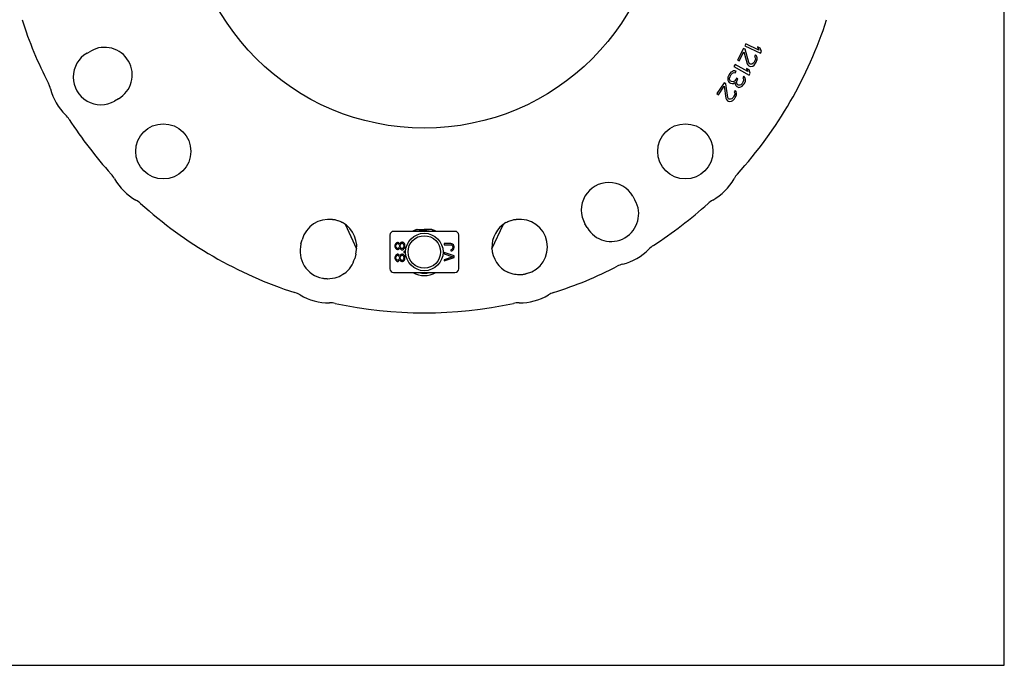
# Model space of a CAD drawing. Header units: inches. Extents: x 0 to 22, y 0 to 17.
# Tile 6 of 8: x 14.3 to 22, y 0 to 5.1. Entities that reach past the tile are written whole.
import ezdxf

# ---------------------------------------------------------------- set-up
doc = ezdxf.new("R2010")
doc.units = ezdxf.units.IN
doc.header["$LTSCALE"] = 1.21
doc.header["$MEASUREMENT"] = 0
doc.layers.get('0').update_dxf_attribs({"linetype": 'CONTINUOUS'})

msp = doc.modelspace()

# ---------------------------------------------------------------- linework, layer by layer
at = {"color": 7, "linetype": 'CONTINUOUS'}
for p, q in [((22, 0), (22, 17)), ((19.9666, 4.8891), (19.9592, 4.8736)), ((20.0698, 4.8399), (19.9666, 4.8891)), ((14.7852, 4.815), (14.8151, 4.8322)), ((19.9495, 4.8528), (19.9019, 4.761)), ((19.915, 4.7543), (19.9519, 4.8256)), ((19.9625, 4.846), (19.9495, 4.8528)), ((19.9519, 4.8256), (19.9762, 4.7322)), ((19.9592, 4.8736), (20.0836, 4.8142)), ((19.9906, 4.7409), (19.9625, 4.846)), ((20.0419, 4.8017), (20.0353, 4.7889)), ((20.051, 4.7937), (20.0419, 4.8017)), ((20.0799, 4.8542), (20.0587, 4.8643)), ((20.0587, 4.8643), (20.0698, 4.8399)), ((20.091, 4.8298), (20.0799, 4.8542)), ((20.0836, 4.8142), (20.091, 4.8298)), ((19.8821, 4.726), (19.8737, 4.711)), ((19.9819, 4.6701), (19.8821, 4.726)), ((19.9019, 4.761), (19.915, 4.7543)), ((19.9762, 4.7322), (19.9814, 4.7231)), ((19.9984, 4.7304), (19.9906, 4.7409)), ((20.0036, 4.7277), (19.9984, 4.7304)), ((20.014, 4.7288), (20.0036, 4.7277)), ((20.0232, 4.7337), (20.014, 4.7288)), ((20.0324, 4.7451), (20.0232, 4.7337)), ((20.0377, 4.7553), (20.0324, 4.7451)), ((20.0336, 4.7219), (20.0441, 4.7358)), ((20.0353, 4.7889), (20.0404, 4.7798)), ((20.0417, 4.7694), (20.0377, 4.7553)), ((20.0404, 4.7798), (20.0417, 4.7694)), ((20.0441, 4.7358), (20.0494, 4.746)), ((20.0494, 4.746), (20.056, 4.7652)), ((20.0561, 4.7781), (20.051, 4.7937)), ((20.056, 4.7652), (20.0561, 4.7781)), ((19.8418, 4.6565), (19.83, 4.6368)), ((19.8503, 4.6648), (19.8418, 4.6565)), ((19.8612, 4.6716), (19.8503, 4.6648)), ((19.8529, 4.6464), (19.8628, 4.6572)), ((19.8707, 4.6759), (19.8612, 4.6716)), ((19.8628, 4.6572), (19.8683, 4.6606)), ((19.8683, 4.6606), (19.8763, 4.6625)), ((19.8812, 4.6763), (19.8707, 4.6759)), ((19.8737, 4.711), (19.9939, 4.6436)), ((19.8763, 4.6625), (19.8828, 4.6619)), ((19.8902, 4.6742), (19.8812, 4.6763)), ((19.8828, 4.6619), (19.8902, 4.6742)), ((19.9928, 4.6837), (19.9724, 4.6952)), ((19.9724, 4.6952), (19.9819, 4.6701)), ((19.9814, 4.7231), (19.9904, 4.7151)), ((19.9904, 4.7151), (19.9957, 4.7125)), ((20.0023, 4.6587), (19.9928, 4.6837)), ((19.9939, 4.6436), (20.0023, 4.6587)), ((19.9957, 4.7125), (20.0074, 4.7096)), ((20.0074, 4.7096), (20.0231, 4.7144)), ((20.0231, 4.7144), (20.0336, 4.7219)), ((19.7968, 4.583), (19.7394, 4.4971)), ((19.809, 4.5749), (19.7968, 4.583)), ((19.8253, 4.4673), (19.809, 4.5749)), ((19.8265, 4.6255), (19.8256, 4.6126)), ((19.8256, 4.6126), (19.8262, 4.6022)), ((19.8262, 4.6022), (19.8307, 4.5928)), ((19.83, 4.6368), (19.8265, 4.6255)), ((19.8307, 4.5928), (19.8368, 4.5858)), ((19.8368, 4.5858), (19.8468, 4.5797)), ((19.8386, 4.6115), (19.8391, 4.6179)), ((19.8407, 4.6035), (19.8386, 4.6115)), ((19.8391, 4.6179), (19.844, 4.6317)), ((19.8442, 4.598), (19.8407, 4.6035)), ((19.844, 4.6317), (19.8529, 4.6464)), ((19.8542, 4.592), (19.8442, 4.598)), ((19.8468, 4.5797), (19.8583, 4.5761)), ((19.8672, 4.5908), (19.8542, 4.592)), ((19.8583, 4.5761), (19.8688, 4.5764)), ((19.8767, 4.5952), (19.8672, 4.5908)), ((19.8688, 4.5764), (19.8813, 4.5857)), ((19.8881, 4.6084), (19.8767, 4.5952)), ((19.8813, 4.5857), (19.8828, 4.5713)), ((19.8828, 4.5713), (19.8874, 4.5618)), ((19.8941, 4.6182), (19.8881, 4.6084)), ((19.9041, 4.6121), (19.8941, 4.6182)), ((19.8943, 4.5845), (19.8982, 4.6023)), ((19.8963, 4.5766), (19.8943, 4.5845)), ((19.9034, 4.5656), (19.8963, 4.5766)), ((19.8982, 4.6023), (19.9041, 4.6121)), ((19.9383, 4.578), (19.9284, 4.5673)), ((19.9442, 4.5879), (19.9383, 4.578)), ((19.9394, 4.5572), (19.9523, 4.5729)), ((19.9515, 4.6338), (19.944, 4.6215)), ((19.944, 4.6215), (19.9486, 4.6121)), ((19.9492, 4.6017), (19.9442, 4.5879)), ((19.9486, 4.6121), (19.9492, 4.6017)), ((19.96, 4.6253), (19.9515, 4.6338)), ((19.9523, 4.5729), (19.9553, 4.5778)), ((19.9553, 4.5778), (19.9632, 4.5965)), ((19.9641, 4.6094), (19.96, 4.6253)), ((19.9632, 4.5965), (19.9641, 4.6094)), ((19.7394, 4.4971), (19.7516, 4.489)), ((19.7516, 4.489), (19.7963, 4.5558)), ((19.7963, 4.5558), (19.8101, 4.4603)), ((19.883, 4.522), (19.875, 4.5101)), ((19.875, 4.5101), (19.8792, 4.5004)), ((19.8792, 4.5004), (19.8793, 4.49)), ((19.8912, 4.5131), (19.883, 4.522)), ((19.8874, 4.5618), (19.896, 4.5533)), ((19.8945, 4.4971), (19.8912, 4.5131)), ((19.893, 4.4843), (19.8945, 4.4971)), ((19.896, 4.5533), (19.901, 4.5503)), ((19.901, 4.5503), (19.9125, 4.5467)), ((19.9084, 4.5626), (19.9034, 4.5656)), ((19.9189, 4.5629), (19.9084, 4.5626)), ((19.9125, 4.5467), (19.9285, 4.5504)), ((19.9284, 4.5673), (19.9189, 4.5629)), ((19.9285, 4.5504), (19.9394, 4.5572)), ((15.0321, 4.4563), (15.0023, 4.4391)), ((19.8101, 4.4603), (19.8142, 4.4506)), ((19.8142, 4.4506), (19.8223, 4.4417)), ((19.8223, 4.4417), (19.8272, 4.4385)), ((19.8319, 4.4561), (19.8253, 4.4673)), ((19.8272, 4.4385), (19.8386, 4.4344)), ((19.8368, 4.4528), (19.8319, 4.4561)), ((19.8473, 4.4527), (19.8368, 4.4528)), ((19.8386, 4.4344), (19.8547, 4.4374)), ((19.8569, 4.4566), (19.8473, 4.4527)), ((19.8547, 4.4374), (19.8659, 4.4437)), ((19.8674, 4.4669), (19.8569, 4.4566)), ((19.8659, 4.4437), (19.8779, 4.4564)), ((19.8737, 4.4765), (19.8674, 4.4669)), ((19.8793, 4.49), (19.8737, 4.4765)), ((19.8779, 4.4564), (19.8843, 4.4659)), ((19.8843, 4.4659), (19.893, 4.4843)), ((19.0779, 3.69), (19.0951, 3.6602)), ((16.7305, 3.5062), (16.7314, 3.5061)), ((16.7359, 3.5065), (16.7358, 3.5065)), ((18.1365, 3.5044), (18.1447, 3.5061)), ((18.1406, 3.5065), (18.1404, 3.5065)), ((18.1447, 3.5061), (18.1457, 3.5062)), ((18.1458, 3.5062), (18.1488, 3.5061)), ((16.8149, 3.4701), (16.9058, 3.2752)), ((17.6793, 3.4139), (17.197, 3.4139)), ((17.9704, 3.2751), (18.0613, 3.4701)), ((18.7192, 3.4431), (18.7019, 3.473)), ((16.4681, 3.3143), (16.477, 3.3476)), ((17.1675, 3.3844), (17.1675, 3.1187)), ((17.7088, 3.1187), (17.7088, 3.3844)), ((17.2085, 3.3106), (17.2068, 3.3024)), ((17.2068, 3.3024), (17.2068, 3.2959)), ((17.2068, 3.2959), (17.2085, 3.2877)), ((17.2135, 3.3188), (17.2085, 3.3106)), ((17.2085, 3.2877), (17.2135, 3.2795)), ((17.2186, 3.3238), (17.2135, 3.3188)), ((17.2135, 3.2795), (17.2186, 3.2745)), ((17.2152, 3.3024), (17.2169, 3.309)), ((17.2152, 3.2959), (17.2152, 3.3024)), ((17.2169, 3.2893), (17.2152, 3.2959)), ((17.2169, 3.309), (17.2219, 3.3156)), ((17.2219, 3.2827), (17.2169, 3.2893)), ((17.2269, 3.327), (17.2186, 3.3238)), ((17.2186, 3.2745), (17.2269, 3.2713)), ((17.2219, 3.3156), (17.2269, 3.3188)), ((17.2269, 3.2795), (17.2219, 3.2827)), ((17.232, 3.327), (17.2269, 3.327)), ((17.2269, 3.3188), (17.2303, 3.3188)), ((17.2303, 3.2795), (17.2269, 3.2795)), ((17.2269, 3.2713), (17.232, 3.2713)), ((17.2303, 3.3188), (17.2353, 3.3156)), ((17.2353, 3.2827), (17.2303, 3.2795)), ((17.2387, 3.3238), (17.232, 3.327)), ((17.232, 3.2713), (17.2387, 3.2745)), ((17.2353, 3.3156), (17.2403, 3.309)), ((17.2403, 3.2893), (17.2353, 3.2827)), ((17.2437, 3.3188), (17.2387, 3.3238)), ((17.2387, 3.2745), (17.2437, 3.2795)), ((17.2403, 3.309), (17.242, 3.3024)), ((17.242, 3.2959), (17.2403, 3.2893)), ((17.242, 3.3024), (17.242, 3.2959)), ((17.2454, 3.3156), (17.2437, 3.3188)), ((17.2437, 3.2795), (17.2454, 3.2827)), ((17.247, 3.3188), (17.2454, 3.3156)), ((17.2454, 3.2827), (17.247, 3.2795)), ((17.2521, 3.3254), (17.247, 3.3188)), ((17.247, 3.2795), (17.2521, 3.2729)), ((17.2487, 3.3024), (17.2504, 3.309)), ((17.2487, 3.2959), (17.2487, 3.3024)), ((17.2504, 3.2893), (17.2487, 3.2959)), ((17.2504, 3.309), (17.2537, 3.3156)), ((17.2537, 3.2827), (17.2504, 3.2893)), ((17.2604, 3.3287), (17.2521, 3.3254)), ((17.2521, 3.2729), (17.2604, 3.2696)), ((17.2537, 3.3156), (17.2604, 3.3205)), ((17.2604, 3.2778), (17.2537, 3.2827)), ((17.2655, 3.3287), (17.2604, 3.3287)), ((17.2604, 3.3205), (17.2655, 3.3205)), ((17.2655, 3.2778), (17.2604, 3.2778)), ((17.2604, 3.2696), (17.2655, 3.2696)), ((17.2738, 3.3254), (17.2655, 3.3287)), ((17.2655, 3.3205), (17.2722, 3.3156)), ((17.2722, 3.2827), (17.2655, 3.2778)), ((17.2655, 3.2696), (17.2738, 3.2729)), ((17.2722, 3.3156), (17.2755, 3.309)), ((17.2755, 3.2893), (17.2722, 3.2827)), ((17.2789, 3.3205), (17.2738, 3.3254)), ((17.2738, 3.2729), (17.2789, 3.2778)), ((17.2755, 3.309), (17.2772, 3.3024)), ((17.2772, 3.2959), (17.2755, 3.2893)), ((17.2772, 3.3024), (17.2772, 3.2959)), ((17.2856, 3.2565), (17.2772, 3.2565)), ((17.2772, 3.2565), (17.2772, 3.2483)), ((17.2839, 3.3123), (17.2789, 3.3205)), ((17.2789, 3.2778), (17.2839, 3.286)), ((17.2856, 3.3041), (17.2839, 3.3123)), ((17.2839, 3.286), (17.2856, 3.2942)), ((17.2856, 3.2942), (17.2856, 3.3041)), ((17.2856, 3.2483), (17.2856, 3.2565)), ((17.6456, 3.3184), (17.5936, 3.3184)), ((17.5936, 3.3184), (17.5936, 3.3086)), ((17.5936, 3.3086), (17.6456, 3.3086)), ((17.654, 3.3168), (17.6456, 3.3184)), ((17.6456, 3.3086), (17.6523, 3.3069)), ((17.6523, 3.2708), (17.6456, 3.2692)), ((17.6456, 3.2692), (17.6456, 3.2594)), ((17.6456, 3.2594), (17.654, 3.261)), ((17.6523, 3.3069), (17.6573, 3.3036)), ((17.6573, 3.2741), (17.6523, 3.2708)), ((17.6607, 3.3135), (17.654, 3.3168)), ((17.654, 3.261), (17.6607, 3.2643)), ((17.6573, 3.3036), (17.6607, 3.2987)), ((17.6607, 3.279), (17.6573, 3.2741)), ((17.6674, 3.3069), (17.6607, 3.3135)), ((17.6607, 3.2987), (17.6623, 3.2922)), ((17.6623, 3.2856), (17.6607, 3.279)), ((17.6607, 3.2643), (17.6674, 3.2708)), ((17.6623, 3.2922), (17.6623, 3.2856)), ((17.6707, 3.3004), (17.6674, 3.3069)), ((17.6674, 3.2708), (17.6707, 3.2774)), ((17.6724, 3.2922), (17.6707, 3.3004)), ((17.6707, 3.2774), (17.6724, 3.2856)), ((17.6724, 3.2856), (17.6724, 3.2922)), ((16.8993, 3.2344), (16.8904, 3.2012)), ((17.2085, 3.2171), (17.2068, 3.2089)), ((17.2068, 3.2089), (17.2068, 3.2024)), ((17.2068, 3.2024), (17.2085, 3.1942)), ((17.2135, 3.2253), (17.2085, 3.2171)), ((17.2085, 3.1942), (17.2135, 3.186)), ((17.2186, 3.2303), (17.2135, 3.2253)), ((17.2135, 3.186), (17.2186, 3.181)), ((17.2152, 3.2089), (17.2169, 3.2155)), ((17.2152, 3.2024), (17.2152, 3.2089)), ((17.2169, 3.1958), (17.2152, 3.2024)), ((17.2169, 3.2155), (17.2219, 3.222)), ((17.2219, 3.1892), (17.2169, 3.1958)), ((17.2269, 3.2335), (17.2186, 3.2303)), ((17.2186, 3.181), (17.2269, 3.1778)), ((17.2219, 3.222), (17.2269, 3.2253)), ((17.2269, 3.186), (17.2219, 3.1892)), ((17.232, 3.2335), (17.2269, 3.2335)), ((17.2269, 3.2253), (17.2303, 3.2253)), ((17.2303, 3.186), (17.2269, 3.186)), ((17.2269, 3.1778), (17.232, 3.1778)), ((17.2303, 3.2253), (17.2353, 3.222)), ((17.2353, 3.1892), (17.2303, 3.186)), ((17.2387, 3.2303), (17.232, 3.2335)), ((17.232, 3.1778), (17.2387, 3.181)), ((17.2353, 3.222), (17.2403, 3.2155)), ((17.2403, 3.1958), (17.2353, 3.1892)), ((17.2437, 3.2253), (17.2387, 3.2303)), ((17.2387, 3.181), (17.2437, 3.186)), ((17.2403, 3.2155), (17.242, 3.2089)), ((17.242, 3.2024), (17.2403, 3.1958)), ((17.242, 3.2089), (17.242, 3.2024)), ((17.2454, 3.222), (17.2437, 3.2253)), ((17.2437, 3.186), (17.2454, 3.1892)), ((17.247, 3.2253), (17.2454, 3.222)), ((17.2454, 3.1892), (17.247, 3.186)), ((17.2521, 3.2319), (17.247, 3.2253)), ((17.247, 3.186), (17.2521, 3.1794)), ((17.2487, 3.2089), (17.2504, 3.2155)), ((17.2487, 3.2024), (17.2487, 3.2089)), ((17.2504, 3.1958), (17.2487, 3.2024)), ((17.2504, 3.2155), (17.2537, 3.222)), ((17.2537, 3.1892), (17.2504, 3.1958)), ((17.2604, 3.2352), (17.2521, 3.2319)), ((17.2521, 3.1794), (17.2604, 3.1761)), ((17.2537, 3.222), (17.2604, 3.227)), ((17.2604, 3.1843), (17.2537, 3.1892)), ((17.2655, 3.2352), (17.2604, 3.2352)), ((17.2604, 3.227), (17.2655, 3.227)), ((17.2655, 3.1843), (17.2604, 3.1843)), ((17.2604, 3.1761), (17.2655, 3.1761)), ((17.2738, 3.2319), (17.2655, 3.2352)), ((17.2655, 3.227), (17.2722, 3.222)), ((17.2722, 3.1892), (17.2655, 3.1843)), ((17.2655, 3.1761), (17.2738, 3.1794)), ((17.2722, 3.222), (17.2755, 3.2155)), ((17.2755, 3.1958), (17.2722, 3.1892)), ((17.2789, 3.227), (17.2738, 3.2319)), ((17.2738, 3.1794), (17.2789, 3.1843)), ((17.2755, 3.2155), (17.2772, 3.2089)), ((17.2772, 3.2024), (17.2755, 3.1958)), ((17.2772, 3.2483), (17.2856, 3.2483)), ((17.2772, 3.2089), (17.2772, 3.2024)), ((17.2839, 3.2188), (17.2789, 3.227)), ((17.2789, 3.1843), (17.2839, 3.1925)), ((17.2856, 3.2106), (17.2839, 3.2188)), ((17.2839, 3.1925), (17.2856, 3.2007)), ((17.2856, 3.2007), (17.2856, 3.2106)), ((17.6724, 3.22), (17.5936, 3.2462)), ((17.5936, 3.2462), (17.5936, 3.2364)), ((17.5936, 3.2364), (17.6623, 3.2134)), ((17.6623, 3.2134), (17.5936, 3.1905)), ((17.5936, 3.1806), (17.6724, 3.2069)), ((17.5936, 3.1905), (17.5936, 3.1806)), ((17.6724, 3.2069), (17.6724, 3.22)), ((16.642, 3.0437), (16.642, 3.0437)), ((16.6507, 3.0413), (16.6462, 3.0424)), ((16.6538, 3.0406), (16.6507, 3.0413)), ((16.6528, 3.0409), (16.6521, 3.041)), ((16.6571, 3.0403), (16.6528, 3.0409)), ((16.6597, 3.04), (16.6571, 3.0403)), ((17.197, 3.0891), (17.6793, 3.0891)), ((18.2143, 3.0735), (18.2143, 3.0735)), ((18.2269, 3.075), (18.2269, 3.075)), ((18.2307, 3.0766), (18.2285, 3.0761)), ((18.2337, 3.0778), (18.2313, 3.0768)), ((18.2337, 3.0778), (18.2337, 3.0778)), ((0, 0), (22, 0))]:
    msp.add_line(p, q, dxfattribs=at)
for points in [[(16.7159, 3.5065), (16.7217, 3.506), (16.7275, 3.5061)], [(16.7275, 3.5061), (16.7305, 3.5062), (16.7334, 3.5064), (16.7359, 3.5065)], [(16.7314, 3.5061), (16.7396, 3.5045), (16.7482, 3.5024), (16.7548, 3.5004)], [(16.7548, 3.5004), (16.7581, 3.4994), (16.7649, 3.497), (16.7724, 3.4941), (16.7804, 3.4905), (16.7888, 3.4864), (16.7958, 3.4826)], [(18.0805, 3.4826), (18.088, 3.4867), (18.0961, 3.4907), (18.104, 3.4941), (18.1114, 3.497), (18.1181, 3.4994), (18.1215, 3.5004)], [(18.1215, 3.5004), (18.1279, 3.5023), (18.1365, 3.5044)], [(18.1404, 3.5065), (18.1428, 3.5064), (18.1458, 3.5062)], [(18.1488, 3.5061), (18.1542, 3.506), (18.1604, 3.5065)], [(17.371, 3.4251), (17.372, 3.4255), (17.3735, 3.426), (17.3748, 3.4263), (17.3753, 3.4264)], [(17.501, 3.4264), (17.5023, 3.4261), (17.5039, 3.4256), (17.5053, 3.4251)], [(16.6462, 3.0424), (16.6405, 3.0441), (16.6362, 3.0451)], [(16.6774, 3.0389), (16.6742, 3.039), (16.6688, 3.0392), (16.6643, 3.0395), (16.6608, 3.0398), (16.6597, 3.04)], [(16.8097, 3.082), (16.797, 3.0731), (16.7825, 3.0646), (16.7672, 3.0571), (16.7511, 3.0508), (16.734, 3.0457), (16.7157, 3.0418), (16.6961, 3.0395), (16.6774, 3.0389)], [(18.1358, 3.078), (18.122, 3.082), (18.1067, 3.0875), (18.096, 3.0922)], [(18.2143, 3.0735), (18.2102, 3.073), (18.2026, 3.0723), (18.1937, 3.0718), (18.1834, 3.0717), (18.172, 3.0722), (18.1596, 3.0735), (18.1465, 3.0756), (18.1358, 3.078)], [(18.2285, 3.0761), (18.2206, 3.0745), (18.2143, 3.0735)], [(18.2313, 3.0768), (18.2288, 3.0758), (18.2269, 3.075)], [(18.2429, 3.081), (18.2373, 3.0793), (18.2337, 3.0778)]]:
    msp.add_lwpolyline(points, dxfattribs=at)
for centre, radius in [((17.4381, 6.096), 1.8701), ((15.385, 4.0429), 0.2171), ((19.4912, 4.0429), 0.2171), ((17.4381, 3.2515), 0.1476), ((17.4381, 3.2515), 0.128)]:
    msp.add_circle(centre, radius, dxfattribs=at)
for centre, radius, start, end in [((17.4381, 6.096), 3.3236, 197.8212, 207.1788), ((17.4381, 6.096), 3.3236, 317.8212, 342.1788), ((14.8938, 4.627), 0.2171, 120, 300), ((14.9236, 4.6443), 0.2171, 300, 120), ((14.3036, 4.4865), 0.2, 14.27116, 27.1788), ((14.9236, 4.6443), 0.4397, 194.27116, 225.72884), ((14.477, 4.1862), 0.2, 32.8212, 45.72884), ((17.4381, 6.096), 3.3236, 212.8212, 222.1788), ((14.8269, 3.7301), 0.2, 29.27116, 42.1788), ((15.385, 4.0429), 0.4397, 209.27116, 240.72884), ((18.8899, 3.5815), 0.2171, 30, 210), ((19.4912, 4.0429), 0.4397, 299.27116, 330.72884), ((20.0493, 3.7301), 0.2, 137.8212, 150.72884), ((15.0722, 3.4848), 0.2, 47.8212, 60.72884), ((18.9071, 3.5516), 0.2171, 210, 30), ((19.8041, 3.4848), 0.2, 119.27116, 132.1788), ((17.4381, 6.096), 3.3236, 227.8212, 252.1788), ((17.4381, 6.096), 3.3236, 302.8212, 312.1788), ((16.6866, 3.2914), 0.2171, 82.25946, 165), ((18.1896, 3.2914), 0.2171, 284.20322, 97.74054), ((16.6866, 3.2914), 0.2201, 345, 60.27969), ((17.197, 3.3844), 0.0295, 90, 180), ((17.4381, 3.2515), 0.1861, 111.14615, 119.15612), ((17.4381, 3.2515), 0.1673, 76.38844, 103.61156), ((17.4381, 3.2515), 0.1663, 79.56646, 100.43354), ((17.4381, 3.2515), 0.1861, 60.84387, 68.85583), ((17.6793, 3.3844), 0.0295, 0, 90), ((18.1896, 3.2914), 0.2201, 119.72031, 244.81829), ((16.6777, 3.2581), 0.2171, 165, 258.95728), ((18.8899, 3.5815), 0.4397, 284.27116, 315.72884), ((19.348, 3.1349), 0.2, 122.8212, 135.72884), ((16.6777, 3.2581), 0.2201, 306.83863, 345), ((17.197, 3.1187), 0.0295, 180, 270), ((17.6793, 3.1187), 0.0295, 270, 360), ((17.4381, 6.096), 3.3236, 287.8212, 297.1788), ((19.0476, 2.9615), 0.2, 104.27116, 117.1788), ((17.4381, 3.2515), 0.1861, 240.79122, 299.20876), ((17.4381, 3.2515), 0.1673, 256.38844, 283.61156), ((17.4381, 3.2515), 0.1663, 259.56646, 280.43354), ((16.3597, 2.7415), 0.2, 59.27116, 72.1788), ((16.6866, 3.2914), 0.4397, 239.27116, 270.72884), ((18.1896, 3.2914), 0.4397, 269.27116, 300.72884), ((18.5165, 2.7415), 0.2, 107.8212, 120.72884), ((16.6948, 2.6517), 0.2, 77.8212, 90.72884), ((17.4381, 6.096), 3.3236, 257.8212, 282.1788), ((18.1815, 2.6517), 0.2, 89.27116, 102.1788)]:
    msp.add_arc(centre, radius, start, end, dxfattribs=at)
for points, start_tangent, end_tangent in [([(17.3818, 3.4273), (17.3786, 3.427), (17.3753, 3.4264)], (-0.006607, -0.000331), (-0.006486, -0.001305)), ([(17.3818, 3.4273), (17.3917, 3.4277), (17.4014, 3.4281), (17.4109, 3.4284), (17.4203, 3.4286), (17.4294, 3.4287), (17.4381, 3.4287)], (0.056252, 0.002829), (0.056323, 0)), ([(17.4944, 3.4273), (17.4846, 3.4277), (17.4749, 3.4281), (17.4653, 3.4284), (17.456, 3.4286), (17.4469, 3.4287), (17.4381, 3.4287)], (-0.056252, 0.002829), (-0.056323, 0)), ([(17.501, 3.4264), (17.4977, 3.427), (17.4944, 3.4273)], (-0.006484, 0.001304), (-0.006604, 0.000331))]:
    msp.add_spline(points, degree=3, dxfattribs=dict(at, start_tangent=start_tangent, end_tangent=end_tangent))

doc.saveas('drawing.dxf')
